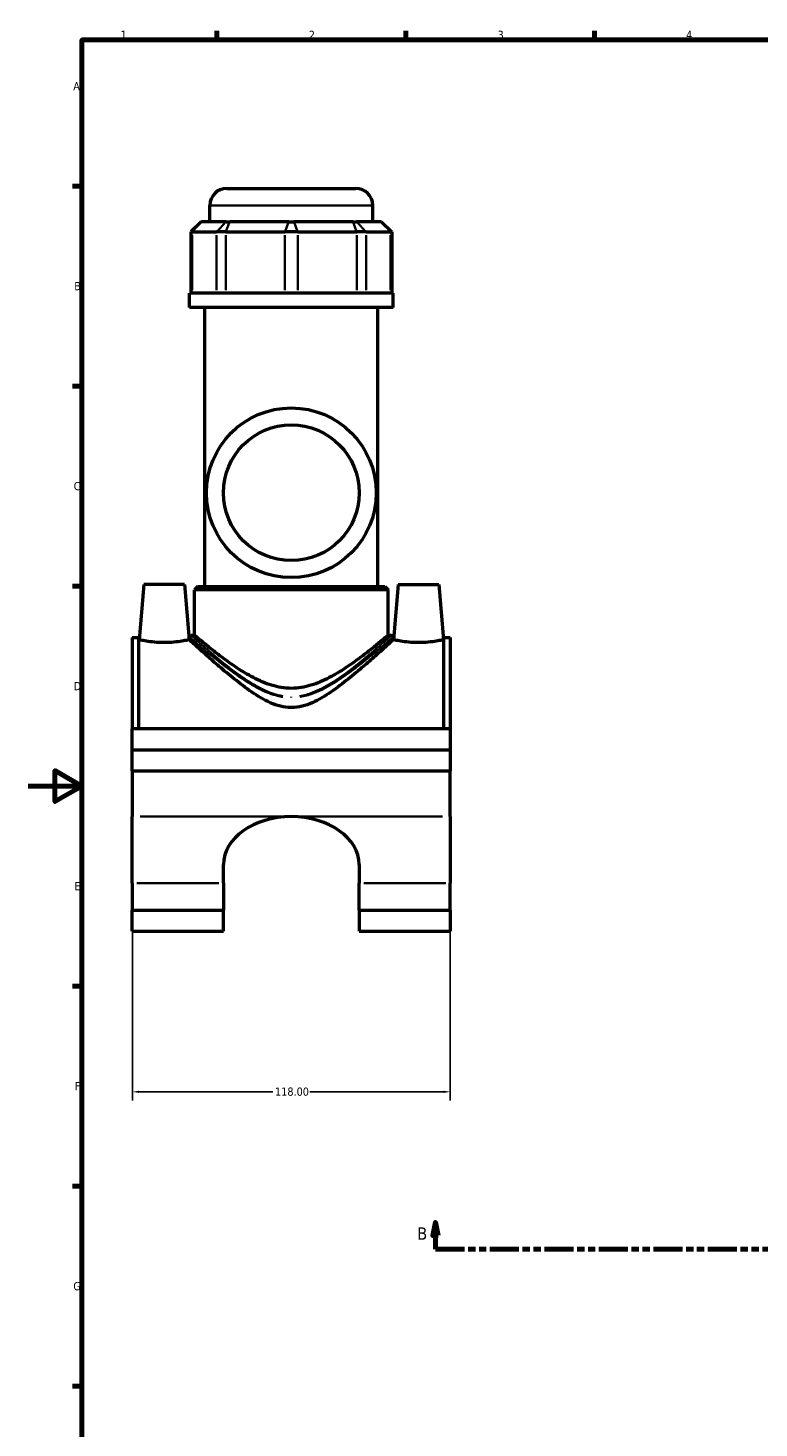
# Model space of a CAD drawing. Header units: millimetres. Extents: x 0 to 898, y -421 to 997.
# Tile 3 of 6: x 0 to 271, y 59 to 578. Entities that reach past the tile are written whole.
import ezdxf

# ---------------------------------------------------------------- set-up
doc = ezdxf.new("R2010")
doc.units = ezdxf.units.MM
doc.linetypes.add('DOUBLE_DASH_CHAIN', pattern=[1.2403, 0.6614, -0.0827, 0.1654, -0.0827, 0.1654, -0.0827])
for name, color, linetype, lineweight in [('Border (ANSI)', 7, 'Continuous', 70), ('Dimension (ANSI)', 7, 'Continuous', 25), ('Section Line (ANSI)', 7, 'DOUBLE_DASH_CHAIN', 70), ('Visible (ANSI)', 7, 'Continuous', 50), ('Visible Narrow (ANSI)', 7, 'Continuous', 35)]:
    doc.layers.add(name, color=color, linetype=linetype, lineweight=lineweight)
doc.styles.add('Label Text (ANSI)', font='tahoma.ttf')
doc.styles.add('Note Text (ANSI)', font='tahoma.ttf')
doc.dimstyles.new('Default - mm (ANSI)', dxfattribs={"dimtxt": 3.048, "dimasz": 2.5, "dimexe": 3.175, "dimexo": 1.6002, "dimgap": 0.8, "dimtad": 0, "dimtoh": 1, "dimrnd": 1e-08, "dimzin": 4, "dimdsep": 46, "dimtxsty": 'Note Text (ANSI)', "dimcen": 0.09, "dimdle": 10, "dimclrd": 256, "dimclre": 256, "dimclrt": 256, "dimadec": 1, "dimazin": 1, "dimtfac": 1, "dimtofl": 0, "dimtmove": 0, "dimatfit": 3, "dimfxl": 1, "dimtolj": 1, "dimtzin": 4, "dimlwd": -1, "dimlwe": -1, "dimarcsym": 0})

# ---------------------------------------------------------------- blocks, each defined once
blk = doc.blocks.new('Borders Default Border')
at = {"layer": 'Border (ANSI)'}
for p, q in [((70.08, 574), (70.08, 577.45)), ((140.17, 574), (140.17, 577.45)), ((210.25, 574), (210.25, 577.45)), ((20, 519.75), (16.55, 519.75)), ((20, 445.5), (16.55, 445.5)), ((20, 371.25), (16.55, 371.25)), ((20, 222.75), (16.55, 222.75)), ((20, 148.5), (16.55, 148.5)), ((20, 74.25), (16.55, 74.25))]:
    blk.add_line(p, q, dxfattribs=at)
at = {"layer": 'Border (ANSI)', "flags": 128}
for points in [[(20, 20), (20, 574), (821, 574), (821, 20), (20, 20)], [(0, 297), (20, 297), (10, 302.77), (10, 291.23), (20, 297)]]:
    blk.add_lwpolyline(points, dxfattribs=at)
at = {"layer": 'Border (ANSI)', "color": 230, "true_color": 0xff0080, "char_height": 3.05, "attachment_point": 7, "style": 'Note Text (ANSI)'}
for s, insert in [('1', (34.35, 574.4)), ('2', (104.2, 574.4)), ('3', (174.26, 574.34)), ('4', (244.23, 574.4)), ('A', (16.78, 555.35)), ('B', (17.15, 481.1)), ('C', (16.95, 406.8)), ('D', (16.96, 332.6)), ('E', (17.21, 258.35)), ('F', (17.29, 184.1)), ('G', (16.81, 109.79))]:
    blk.add_mtext(s, dxfattribs=dict(at, insert=insert))
blk = doc.blocks.new('2dTransSection0')
at = {"layer": 'Section Line (ANSI)', "linetype": 'Continuous'}
for p, q in [((151.21, 135.1), (150.21, 130.1)), ((150.21, 130.1), (152.21, 130.1)), ((151.21, 130.1), (151.21, 135.1)), ((152.21, 130.1), (151.21, 135.1)), ((151.21, 125.1), (151.21, 130.1)), ((525.8, 135.1), (524.8, 130.1)), ((524.8, 130.1), (526.8, 130.1)), ((525.8, 130.1), (525.8, 135.1)), ((526.8, 130.1), (525.8, 135.1)), ((525.8, 125.1), (525.8, 130.1)), ((151.21, 125.1), (161.83, 125.1)), ((515.19, 125.1), (525.8, 125.1))]:
    blk.add_line(p, q, dxfattribs=at)
at = {"layer": 'Section Line (ANSI)', "linetype": 'DOUBLE_DASH_CHAIN', "ltscale": 16.303146}
blk.add_line((151.21, 125.1), (525.8, 125.1), dxfattribs=at)
at = {"layer": 'Section Line (ANSI)', "linetype": 'Continuous', "flags": 128}
for points in [[(152.21, 130.1), (151.21, 135.1), (150.21, 130.1), (152.21, 130.1)], [(526.8, 130.1), (525.8, 135.1), (524.8, 130.1), (526.8, 130.1)]]:
    blk.add_lwpolyline(points, dxfattribs=at)
at = {"layer": 'Section Line (ANSI)'}
for points in [[(152.21, 130.1), (151.21, 135.1), (150.21, 130.1), (152.21, 130.1)], [(526.8, 130.1), (525.8, 135.1), (524.8, 130.1), (526.8, 130.1)]]:
    blk.add_solid(points, dxfattribs=at)
at = {"layer": 'Section Line (ANSI)', "char_height": 4.57, "attachment_point": 7, "style": 'Label Text (ANSI)'}
for insert in [(144.46, 128.6), (529.76, 128.6)]:
    blk.add_mtext('B', dxfattribs=dict(at, insert=insert))
blk = doc.blocks.new('*D8')
at = {"layer": 'Defpoints', "color": 0, "transparency": 16777216}
for p in [(38.72, 255.76), (156.72, 255.76), (156.72, 183.5)]:
    blk.add_point(p, dxfattribs=at)
at = {"layer": 'Dimension (ANSI)', "transparency": 16777216}
for p, q in [((38.72, 254.16), (38.72, 180.33)), ((156.72, 254.16), (156.72, 180.33)), ((41.22, 183.5), (90.88, 183.5)), ((154.22, 183.5), (104.56, 183.5))]:
    blk.add_line(p, q, dxfattribs=at)
for points in [[(41.22, 183.92), (41.22, 183.09), (38.72, 183.5)], [(154.22, 183.92), (154.22, 183.09), (156.72, 183.5)]]:
    blk.add_solid(points, dxfattribs=at)
at = {"layer": 'Dimension (ANSI)', "color": 230, "true_color": 0xff0080, "transparency": 16777216, "insert": (91.68, 185.1), "char_height": 3.048, "attachment_point": 1, "style": 'Note Text (ANSI)'}
blk.add_mtext('\\A1;118.00', dxfattribs=at)

msp = doc.modelspace()

# ---------------------------------------------------------------- linework, layer by layer
at = {"layer": 'Visible (ANSI)'}
for p, q in [((73.775, 518.898), (121.655, 518.898)), ((67.475, 506.508), (67.475, 512.598)), ((127.955, 506.508), (127.955, 512.598)), ((64.214, 506.508), (60.434, 502.728)), ((64.214, 506.508), (64.406, 506.508)), ((73.48, 506.508), (64.406, 506.508)), ((73.48, 506.508), (74.844, 506.508)), ((96.751, 506.508), (74.844, 506.508)), ((96.751, 506.508), (98.68, 506.508)), ((120.586, 506.508), (98.68, 506.508)), ((120.586, 506.508), (121.95, 506.508)), ((131.024, 506.508), (121.95, 506.508)), ((131.024, 506.508), (131.216, 506.508)), ((131.216, 506.508), (134.996, 502.728)), ((60.914, 502.728), (60.434, 502.728)), ((60.434, 502.728), (60.434, 479.958)), ((60.914, 502.728), (69.988, 502.728)), ((73.398, 502.728), (69.988, 502.728)), ((73.398, 502.728), (95.304, 502.728)), ((100.126, 502.728), (95.304, 502.728)), ((100.126, 502.728), (122.033, 502.728)), ((125.443, 502.728), (122.033, 502.728)), ((125.443, 502.728), (134.517, 502.728)), ((134.996, 502.728), (134.517, 502.728)), ((134.996, 502.728), (134.996, 479.958)), ((135.515, 479.958), (59.915, 479.958)), ((59.915, 474.648), (59.915, 479.958)), ((135.515, 474.648), (135.515, 479.958)), ((135.515, 474.648), (59.915, 474.648)), ((65.585, 371.148), (65.585, 474.648)), ((129.845, 371.148), (129.845, 474.648)), ((43.015, 371.898), (41.217, 351.348)), ((58.015, 371.898), (43.015, 371.898)), ((58.015, 371.898), (59.813, 351.348)), ((63.065, 371.148), (61.805, 369.888)), ((61.805, 352.986), (61.805, 369.888)), ((133.625, 369.888), (61.805, 369.888)), ((63.065, 371.148), (132.365, 371.148)), ((132.365, 371.148), (133.625, 369.888)), ((133.625, 352.986), (133.625, 369.888)), ((137.415, 371.898), (135.617, 351.348)), ((137.415, 371.898), (152.415, 371.898)), ((152.415, 371.898), (154.213, 351.348)), ((38.715, 352.167), (38.715, 318.273)), ((38.715, 352.167), (41.075, 352.167)), ((41.075, 318.273), (41.075, 352.167)), ((41.217, 351.348), (41.075, 351.348)), ((59.915, 351.348), (59.813, 351.348)), ((59.915, 352.356), (59.915, 351.348)), ((60.545, 352.986), (61.805, 352.986)), ((133.625, 352.986), (134.885, 352.986)), ((135.515, 352.356), (135.515, 351.348)), ((135.617, 351.348), (135.515, 351.348)), ((154.355, 351.348), (154.213, 351.348)), ((154.355, 318.273), (154.355, 352.167)), ((154.355, 352.167), (156.715, 352.167)), ((156.715, 352.167), (156.715, 318.273)), ((156.715, 318.273), (38.715, 318.273)), ((38.715, 310.448), (38.715, 318.273)), ((156.715, 318.273), (156.715, 310.448)), ((38.715, 310.448), (156.715, 310.448)), ((38.715, 310.448), (156.715, 310.448)), ((38.715, 302.623), (38.715, 310.448)), ((156.715, 310.448), (156.715, 302.623)), ((38.715, 302.623), (38.715, 285.667)), ((38.715, 302.623), (156.715, 302.623)), ((156.715, 285.667), (156.715, 302.623)), ((38.715, 260.936), (38.715, 285.667)), ((156.715, 285.667), (156.715, 260.936)), ((72.515, 260.936), (72.515, 267.848)), ((122.915, 267.848), (122.915, 260.936)), ((38.715, 260.936), (38.715, 250.884)), ((72.515, 260.936), (72.515, 250.884)), ((122.915, 250.884), (122.915, 260.936)), ((156.715, 250.884), (156.715, 260.936)), ((38.715, 250.884), (72.515, 250.884)), ((38.715, 243.116), (38.715, 250.884)), ((72.515, 243.116), (72.515, 250.884)), ((122.915, 250.884), (122.915, 243.116)), ((122.915, 250.884), (156.715, 250.884)), ((156.715, 250.884), (156.715, 243.116)), ((38.715, 243.116), (72.515, 243.116)), ((122.915, 243.116), (156.715, 243.116))]:
    msp.add_line(p, q, dxfattribs=at)
for radius in [31.5, 25.2]:
    msp.add_circle((97.715, 405.898), radius, dxfattribs=at)
for centre, radius, start, end in [((73.775, 512.598), 6.3, 90, 180), ((121.655, 512.598), 6.3, 0, 90), ((60.545, 352.356), 0.63, 90, 180), ((134.885, 352.356), 0.63, 0, 90)]:
    msp.add_arc(centre, radius, start, end, dxfattribs=at)
for major_axis, start_param, end_param in [((-25.2, 0), 4.712389, 6.2831853), ((25.2, 0), 0, 1.5707963)]:
    msp.add_ellipse((97.715, 267.848), major_axis=major_axis, ratio=0.7071068, start_param=start_param, end_param=end_param, dxfattribs=at)
for points, knots in [([(50.515, 350.256), (49.336, 350.256), (48.082, 350.315), (45.786, 350.525), (44.742, 350.673), (43.101, 350.946), (42.392, 351.09), (41.45, 351.293), (41.217, 351.348), (41.217, 351.348)], [2.8272499, 2.8272499, 2.8272499, 2.8272499, 3.1811028, 3.1811028, 3.5349557, 3.5349557, 3.8879153, 3.8879153, 4.2408749, 4.2408749, 4.2408749, 4.2408749]), ([(59.813, 351.348), (59.813, 351.348), (59.581, 351.293), (58.639, 351.09), (57.929, 350.946), (56.288, 350.673), (55.245, 350.525), (52.948, 350.315), (51.695, 350.256), (50.515, 350.256)], [7.0681249, 7.0681249, 7.0681249, 7.0681249, 7.4210845, 7.4210845, 7.7740441, 7.7740441, 8.1278969, 8.1278969, 8.4817498, 8.4817498, 8.4817498, 8.4817498]), ([(97.715, 326.148), (94.902, 326.148), (92.356, 326.892), (87.499, 329.045), (85.192, 330.454), (80.73, 333.505), (78.59, 335.145), (74.566, 338.371), (72.686, 339.959), (69.44, 342.755), (67.941, 344.077), (65.226, 346.499), (64.011, 347.598), (62.014, 349.417), (61.229, 350.138), (60.18, 351.104), (59.915, 351.348), (59.915, 351.348)], [0, 0, 0, 0, 0.8439829, 0.8439829, 1.6879659, 1.6879659, 2.5319488, 2.5319488, 3.3759318, 3.3759318, 4.1441718, 4.1441718, 4.9124119, 4.9124119, 5.6806519, 5.6806519, 6.448892, 6.448892, 6.448892, 6.448892]), ([(97.715, 333.294), (95.209, 333.294), (92.765, 333.715), (88.059, 335.145), (85.795, 336.146), (81.488, 338.401), (79.444, 339.656), (75.646, 342.167), (73.892, 343.423), (70.823, 345.702), (69.383, 346.817), (66.793, 348.866), (65.643, 349.801), (63.761, 351.348), (63.027, 351.961), (62.049, 352.78), (61.805, 352.986), (61.805, 352.986)], [0, 0, 0, 0, 0.7517974, 0.7517974, 1.5035949, 1.5035949, 2.2553923, 2.2553923, 3.0071897, 3.0071897, 3.7258629, 3.7258629, 4.4445361, 4.4445361, 5.1632093, 5.1632093, 5.8818825, 5.8818825, 5.8818825, 5.8818825]), ([(133.625, 352.986), (133.625, 352.986), (133.382, 352.78), (132.404, 351.961), (131.67, 351.348), (129.788, 349.801), (128.638, 348.866), (126.048, 346.817), (124.607, 345.702), (121.539, 343.423), (119.785, 342.167), (115.987, 339.656), (113.943, 338.401), (109.635, 336.146), (107.371, 335.145), (102.665, 333.715), (100.221, 333.294), (97.715, 333.294)], [17.6456474, 17.6456474, 17.6456474, 17.6456474, 18.3643206, 18.3643206, 19.0829938, 19.0829938, 19.801667, 19.801667, 20.5203401, 20.5203401, 21.2721376, 21.2721376, 22.023935, 22.023935, 22.7757324, 22.7757324, 23.5275299, 23.5275299, 23.5275299, 23.5275299]), ([(135.515, 351.348), (135.515, 351.348), (135.251, 351.104), (134.201, 350.138), (133.417, 349.417), (131.419, 347.598), (130.204, 346.499), (127.49, 344.077), (125.99, 342.755), (122.745, 339.959), (120.864, 338.371), (116.841, 335.145), (114.701, 333.505), (110.239, 330.454), (107.931, 329.045), (103.075, 326.892), (100.529, 326.148), (97.715, 326.148)], [19.3466759, 19.3466759, 19.3466759, 19.3466759, 20.1149159, 20.1149159, 20.883156, 20.883156, 21.651396, 21.651396, 22.4196361, 22.4196361, 23.263619, 23.263619, 24.107602, 24.107602, 24.9515849, 24.9515849, 25.7955679, 25.7955679, 25.7955679, 25.7955679]), ([(144.915, 350.256), (143.736, 350.256), (142.482, 350.315), (140.186, 350.525), (139.142, 350.673), (137.501, 350.946), (136.792, 351.09), (135.85, 351.293), (135.617, 351.348), (135.617, 351.348)], [0, 0, 0, 0, 0.3538529, 0.3538529, 0.7077058, 0.7077058, 1.0606654, 1.0606654, 1.413625, 1.413625, 1.413625, 1.413625]), ([(154.213, 351.348), (154.213, 351.348), (153.981, 351.293), (153.039, 351.09), (152.329, 350.946), (150.688, 350.673), (149.645, 350.525), (147.348, 350.315), (146.095, 350.256), (144.915, 350.256)], [4.2408749, 4.2408749, 4.2408749, 4.2408749, 4.5938345, 4.5938345, 4.9467941, 4.9467941, 5.300647, 5.300647, 5.6544999, 5.6544999, 5.6544999, 5.6544999])]:
    msp.add_open_spline(points, degree=3, knots=knots, dxfattribs=at)
at = {"layer": 'Visible Narrow (ANSI)'}
for p, q in [((127.583, 512.598), (67.848, 512.598)), ((64.232, 506.319), (61.089, 502.917)), ((73.306, 506.319), (70.163, 502.917)), ((74.772, 506.319), (73.47, 502.917)), ((96.679, 506.319), (95.377, 502.917)), ((98.752, 506.319), (100.054, 502.917)), ((120.659, 506.319), (121.961, 502.917)), ((122.125, 506.319), (125.268, 502.917)), ((131.199, 506.319), (134.342, 502.917)), ((60.914, 481.097), (60.914, 501.59)), ((69.988, 501.59), (69.988, 481.097)), ((73.398, 481.097), (73.398, 501.59)), ((95.304, 501.59), (95.304, 481.097)), ((100.126, 481.097), (100.126, 501.59)), ((122.033, 501.59), (122.033, 481.097)), ((125.443, 481.097), (125.443, 501.59)), ((134.517, 501.59), (134.517, 481.097)), ((97.715, 330.141), (97.715, 329.878)), ((41.665, 285.667), (94.765, 285.667)), ((100.665, 285.667), (153.765, 285.667)), ((40.405, 260.936), (70.825, 260.936)), ((124.605, 260.936), (155.025, 260.936))]:
    msp.add_line(p, q, dxfattribs=at)
for points, knots in [([(60.055, 352.234), (60.198, 352.11), (60.45, 351.891), (61.595, 350.899), (62.884, 349.785), (66.268, 346.927), (68.398, 345.155), (72.428, 341.962), (74.186, 340.609), (78.075, 337.786), (80.222, 336.312), (83.83, 334.152), (85.19, 333.4), (88.499, 331.808), (90.5, 331.019), (93.23, 330.347), (93.867, 330.218), (94.509, 330.118)], [-18.6192649, -18.6192649, -18.6192649, -18.6192649, -18.1249497, -18.1249497, -17.0338422, -17.0338422, -15.8810308, -15.8810308, -15.0970132, -15.0970132, -14.252898, -14.252898, -13.7722156, -13.7722156, -13.1305412, -13.1305412, -12.93887, -12.93887, -12.93887, -12.93887]), ([(94.563, 330.414), (93.931, 330.516), (93.305, 330.647), (90.621, 331.328), (88.653, 332.129), (85.398, 333.746), (84.062, 334.509), (80.514, 336.701), (78.402, 338.197), (74.578, 341.062), (72.849, 342.436), (68.886, 345.677), (66.792, 347.475), (63.464, 350.376), (62.197, 351.507), (61.071, 352.514), (60.823, 352.736), (60.683, 352.862)], [12.93887, 12.93887, 12.93887, 12.93887, 13.1305412, 13.1305412, 13.7722156, 13.7722156, 14.252898, 14.252898, 15.0970132, 15.0970132, 15.8810308, 15.8810308, 17.0338422, 17.0338422, 18.1249497, 18.1249497, 18.6192649, 18.6192649, 18.6192649, 18.6192649]), ([(134.75, 352.865), (134.749, 352.864), (134.748, 352.863), (134.457, 352.601), (133.703, 351.923), (131.333, 349.823), (129.641, 348.335), (125.872, 345.128), (123.859, 343.452), (119.826, 340.275), (117.862, 338.79), (113.671, 335.897), (111.442, 334.482), (107.932, 332.69), (106.783, 332.165), (104.078, 331.135), (102.488, 330.682), (100.864, 330.417)], [31.8736709, 31.8736709, 31.8736709, 31.8736709, 31.8772981, 31.8772981, 32.8884877, 32.8884877, 34.009668, 34.009668, 35.0077551, 35.0077551, 35.8408554, 35.8408554, 36.6739507, 36.6739507, 37.0608194, 37.0608194, 37.5542878, 37.5542878, 37.5542878, 37.5542878]), ([(100.917, 330.121), (102.569, 330.382), (104.185, 330.828), (106.936, 331.843), (108.106, 332.36), (111.674, 334.126), (113.941, 335.52), (118.203, 338.37), (120.2, 339.833), (124.302, 342.963), (126.35, 344.615), (130.182, 347.773), (131.903, 349.239), (134.313, 351.309), (135.079, 351.977), (135.376, 352.235), (135.377, 352.236), (135.378, 352.237)], [-37.5542878, -37.5542878, -37.5542878, -37.5542878, -37.0608194, -37.0608194, -36.6739507, -36.6739507, -35.8408554, -35.8408554, -35.0077551, -35.0077551, -34.009668, -34.009668, -32.8884877, -32.8884877, -31.8772981, -31.8772981, -31.8736709, -31.8736709, -31.8736709, -31.8736709])]:
    msp.add_open_spline(points, degree=3, knots=knots, dxfattribs=at)

# ---------------------------------------------------------------- block references
msp.add_blockref('Borders Default Border', (0, 0))
at = {"layer": 'Section Line (ANSI)'}
msp.add_blockref('2dTransSection0', (0, 0), dxfattribs=at)

# ---------------------------------------------------------------- dimensions: what is measured, and where the dimension line sits
at = {"layer": 'Dimension (ANSI)'}
dim = msp.add_linear_dim(base=(156.715, 183.504), p1=(38.715, 255.757), p2=(156.715, 255.757), dimstyle='Default - mm (ANSI)', override={"dimtoh": 0, "dimdec": 2, "dimtp": 0, "dimtm": 0, "dimtdec": 2, "dimatfit": 1}, dxfattribs=at)
dim.commit()
dim.dimension.update_dxf_attribs({"geometry": '*D8', "text_midpoint": (97.715, 183.504), "dimtype": 160})

doc.saveas('drawing.dxf')
